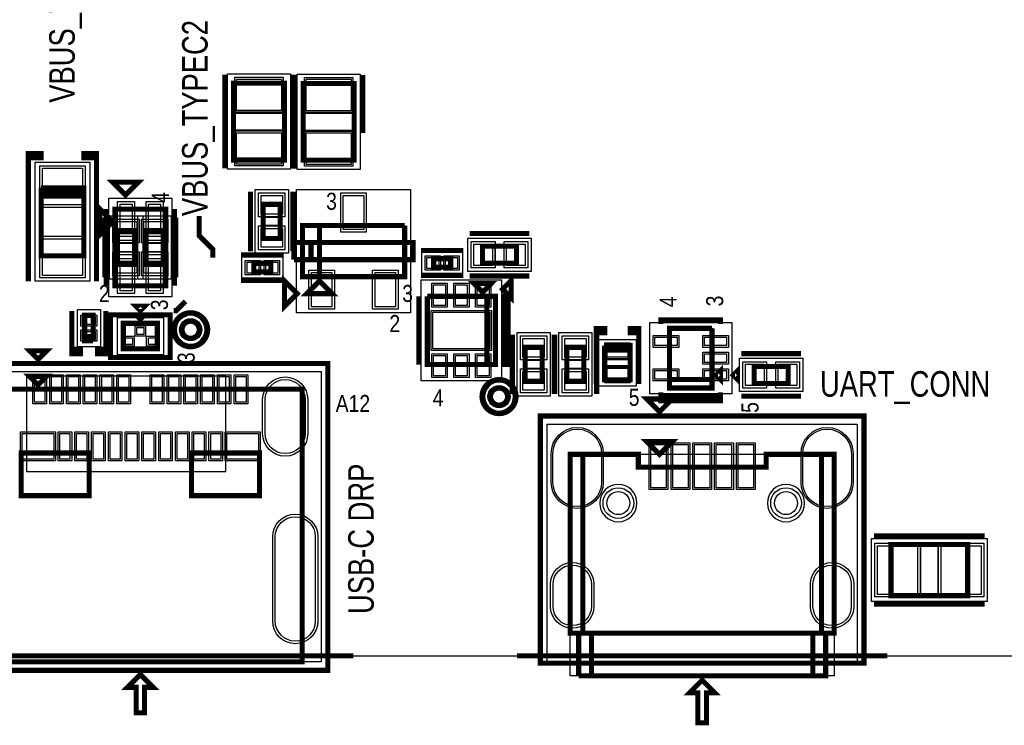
# Model space of a CAD drawing. Extents: x -10 to 137, y -26 to 192.
# Tile 20 of 78: x 36 to 65, y -2 to 19. Entities that reach past the tile are written whole.
import ezdxf

# ---------------------------------------------------------------- set-up
doc = ezdxf.new("R2010")
doc.units = 0
for name, color, linetype in [('BG_OUTLINE', 95, 'CONTINUOUS'), ('BG_SILKSCREEN_TOP', 7, 'CONTINUOUS'), ('CR_TOP', 40, 'CONTINUOUS'), ('PG_ASSEMBLY_TOP', 120, 'CONTINUOUS'), ('PG_DFA_BOUND_TOP', 95, 'CONTINUOUS'), ('PG_PLACE_BOUND_TOP', 23, 'CONTINUOUS'), ('PG_SILKSCREEN_TOP', 7, 'CONTINUOUS'), ('PIN_PASTEMASK_TOP', 212, 'CONTINUOUS'), ('PIN_SOLDERMASK_TOP', 110, 'CONTINUOUS'), ('PIN_TOP', 140, 'CONTINUOUS'), ('RKO_ALL', 40, 'CONTINUOUS'), ('VKO_TOP', 243, 'CONTINUOUS')]:
    doc.layers.add(name, color=color, linetype=linetype)

msp = doc.modelspace()

# ---------------------------------------------------------------- linework, layer by layer
at = {"layer": 'BG_OUTLINE'}
msp.add_lwpolyline([(127, 0), (127, 176.999514), (0, 176.999514), (0, 0)], close=True, dxfattribs=at)
at = {"layer": 'BG_OUTLINE', "const_width": 0.1524}
for points in [[(33.044638, 0), (45.744638, 0)], [(50.624283, 0), (61.673283, 0)]]:
    msp.add_lwpolyline(points, dxfattribs=at)
at = {"layer": 'CR_TOP'}
msp.add_lwpolyline([(36.00069, 5.49021), (41.94429, 5.49021), (41.94429, 8.33501), (36.00069, 8.33501)], close=True, dxfattribs=at)
at = {"layer": 'PG_ASSEMBLY_TOP', "const_width": 0.1524}
for points in [[(42.17035, 17.06499), (42.17035, 14.77899), (43.69435, 14.77899), (43.69435, 17.06499), (42.17035, 17.06499)], [(44.249848, 17.057878), (44.249848, 14.771878), (45.773848, 14.771878), (45.773848, 17.057878), (44.249848, 17.057878)], [(37.706554, 13.824204), (37.706554, 13.697204), (36.436554, 13.697204), (36.436554, 13.824204), (37.706554, 13.824204), (37.706554, 13.951204), (36.436554, 13.951204)], [(36.436554, 13.951204), (36.436554, 11.919204), (37.706554, 11.919204), (37.706554, 13.824204)], [(43.05935, 13.45692), (43.05935, 12.44092), (43.56735, 12.44092), (43.56735, 13.45692), (43.05935, 13.45692)], [(38.18763, 13.313664), (38.18763, 12.551664), (38.56863, 12.932664), (38.18763, 13.313664)], [(38.63213, 13.313664), (38.63213, 11.027664), (40.15613, 11.027664), (40.15613, 13.313664), (38.63213, 13.313664)], [(38.715188, 12.678664), (38.715188, 11.662664), (39.223188, 11.662664), (39.223188, 12.678664), (38.715188, 12.678664)], [(39.565072, 12.678664), (39.565072, 11.662664), (40.073072, 11.662664), (40.073072, 12.678664), (39.565072, 12.678664)], [(44.736258, 11.300206), (44.736258, 12.824206), (44.228258, 12.824206), (44.228258, 11.300206), (47.276258, 11.300206), (47.276258, 12.824206)], [(47.276258, 12.824206), (44.736258, 12.824206), (44.736258, 11.300206)], [(49.597361, 11.69924), (50.613361, 11.69924), (50.613361, 12.20724), (49.597361, 12.20724), (49.597361, 11.69924)], [(43.287442, 11.696954), (42.779442, 11.696954), (42.779442, 11.442954), (43.287442, 11.442954), (43.287442, 11.696954)], [(48.141941, 11.5824), (48.649941, 11.5824), (48.649941, 11.8364), (48.141941, 11.8364), (48.141941, 11.5824)], [(44.736258, 11.173206), (44.355258, 10.792206), (45.117258, 10.792206), (44.736258, 11.173206)], [(49.602441, 10.84072), (49.856441, 11.09472), (49.348441, 11.09472), (49.602441, 10.84072)], [(47.951441, 10.71372), (47.951441, 8.68172), (49.983441, 8.68172), (49.983441, 10.71372), (49.729441, 10.71372), (49.729441, 8.68172)], [(49.729441, 8.68172), (49.729441, 10.71372), (47.951441, 10.71372)], [(37.987224, 9.386316), (37.987224, 10.148316), (37.733224, 10.148316), (37.733224, 9.513316), (37.987224, 9.513316)], [(38.886638, 9.909048), (38.886638, 9.147048), (39.902638, 9.147048), (39.902638, 9.909048), (38.886638, 9.909048)], [(39.394638, 10.036048), (39.521638, 10.163048), (39.267638, 10.163048), (39.394638, 10.036048)], [(56.442915, 9.75995), (55.172915, 9.75995), (55.172915, 7.98195), (56.442915, 7.98195), (56.442915, 8.23595), (55.172915, 8.23595)], [(55.172915, 8.23595), (56.442915, 8.23595), (56.442915, 9.75995)], [(37.987224, 9.513316), (37.733224, 9.513316), (37.733224, 9.386316), (37.987224, 9.386316)], [(50.869139, 9.194546), (50.869139, 8.178546), (51.377139, 8.178546), (51.377139, 9.194546), (50.869139, 9.194546)], [(52.113739, 9.194546), (52.113739, 8.178546), (52.621739, 8.178546), (52.621739, 9.194546), (52.113739, 9.194546)], [(53.242007, 9.114536), (54.004007, 9.114536), (54.004007, 9.241536), (53.242007, 9.241536)], [(53.242007, 9.241536), (53.242007, 8.225536), (54.004007, 8.225536), (54.004007, 9.114536), (53.242007, 9.114536)], [(56.569915, 8.36295), (56.696915, 8.23595), (56.696915, 8.48995), (56.569915, 8.36295)], [(57.698183, 8.117078), (58.714183, 8.117078), (58.714183, 8.625078), (57.698183, 8.625078), (57.698183, 8.117078)], [(36.346638, 8.074914), (36.092638, 8.328914), (36.600638, 8.328914), (36.346638, 8.074914)], [(34.568638, -0.180086), (44.220638, -0.180086), (44.220638, 7.947914), (34.568638, 7.947914), (34.568638, -0.180086)], [(54.878783, 6.004052), (54.497783, 6.385052), (55.259783, 6.385052), (54.878783, 6.004052)], [(35.838638, 4.772914), (37.870638, 4.772914), (37.870638, 6.042914), (35.838638, 6.042914), (35.838638, 4.772914)], [(40.918638, 4.772914), (42.950638, 4.772914), (42.950638, 6.042914), (40.918638, 6.042914), (40.918638, 4.772914)], [(52.592783, 0.670052), (52.592783, 6.004052), (52.211783, 6.004052), (52.211783, 0.670052), (59.831783, 0.670052)], [(52.465783, -0.599948), (59.831783, -0.599948), (59.831783, 0.670052), (60.085783, 0.670052), (60.085783, 6.004052), (59.704783, 6.004052), (59.704783, 0.670052)], [(59.704783, 0.670052), (59.704783, 6.004052), (58.053783, 6.004052), (58.053783, 5.623052), (54.243783, 5.623052), (54.243783, 6.004052), (52.592783, 6.004052), (52.592783, 0.670052)], [(64.064947, 3.314954), (61.778947, 3.314954), (61.778947, 1.790954), (64.064947, 1.790954), (64.064947, 3.314954)], [(52.846783, -0.599948), (52.846783, 0.670052), (52.465783, 0.670052), (52.465783, -0.599948)], [(59.450783, -0.599948), (59.450783, 0.670052), (52.846783, 0.670052), (52.846783, -0.599948)], [(59.831783, 0.670052), (59.450783, 0.670052), (59.450783, -0.599948)], [(39.267638, -0.942086), (39.267638, -1.704086), (39.521638, -1.704086), (39.521638, -0.942086), (39.775638, -0.942086), (39.394638, -0.561086), (39.013638, -0.942086), (39.267638, -0.942086)], [(56.148783, -0.726948), (55.767783, -1.107948), (56.021783, -1.107948), (56.021783, -1.996948), (56.275783, -1.996948), (56.275783, -1.107948), (56.529783, -1.107948), (56.148783, -0.726948)]]:
    msp.add_lwpolyline(points, dxfattribs=at)
for points in [[(41.148762, 9.717786, 1), (40.640762, 9.717786, 1), (41.148762, 9.717786)], [(50.345391, 7.725156, 1), (49.837391, 7.725156, 1), (50.345391, 7.725156)]]:
    msp.add_lwpolyline(points, format="xyb", dxfattribs=at)
at = {"layer": 'PG_DFA_BOUND_TOP'}
for points in [[(41.99255, 14.49959), (41.99255, 17.34439), (43.87215, 17.34439), (43.87215, 14.49959)], [(44.072048, 14.492478), (44.072048, 17.337278), (45.951648, 17.337278), (45.951648, 14.492478)], [(36.258754, 11.161268), (36.258754, 14.70914), (37.884354, 14.70914), (37.884354, 11.161268)], [(42.81805, 12.001754), (42.81805, 13.896086), (43.80865, 13.896086), (43.80865, 12.001754)], [(44.050458, 10.226294), (44.050458, 13.898118), (47.454058, 13.898118), (47.454058, 10.226294)], [(38.45433, 10.69848), (38.45433, 13.642848), (40.33393, 13.642848), (40.33393, 10.69848)], [(38.473888, 11.223498), (38.473888, 13.11783), (39.464488, 13.11783), (39.464488, 11.223498)], [(39.323772, 11.223498), (39.323772, 13.11783), (40.314372, 13.11783), (40.314372, 11.223498)], [(51.052527, 11.45794), (49.158195, 11.45794), (49.158195, 12.44854), (51.052527, 12.44854)], [(42.423334, 11.252454), (42.423334, 11.887454), (43.64355, 11.887454), (43.64355, 11.252454)], [(47.785741, 11.3919), (47.785741, 12.0269), (49.00614, 12.0269), (49.00614, 11.3919)], [(50.161241, 8.190484), (47.773641, 8.190484), (47.773641, 11.204956), (50.161241, 11.204956)], [(37.517324, 9.208516), (37.517324, 10.326116), (38.203124, 10.326116), (38.203124, 9.208516)], [(38.708838, 8.969248), (38.708838, 10.086848), (40.080438, 10.086848), (40.080438, 8.969248)], [(57.030417, 7.80415), (54.585413, 7.80415), (54.585413, 9.93775), (57.030417, 9.93775)], [(51.618439, 7.73938), (50.627839, 7.73938), (50.627839, 9.633712), (51.618439, 9.633712)], [(52.863039, 7.73938), (51.872439, 7.73938), (51.872439, 9.633712), (52.863039, 9.633712)], [(54.181807, 8.03783), (53.064207, 8.03783), (53.064207, 9.429242), (54.181807, 9.429242)], [(59.153349, 7.875778), (57.259017, 7.875778), (57.259017, 8.866378), (59.153349, 8.866378)], [(33.999932, -0.1778), (33.999932, 8.473186), (44.789344, 8.473186), (44.789344, -0.1778)], [(60.773107, -0.1778), (51.524459, -0.1778), (51.524459, 6.908038), (60.773107, 6.908038)], [(64.646607, 1.613154), (61.197287, 1.613154), (61.197287, 3.492754), (64.646607, 3.492754)]]:
    msp.add_lwpolyline(points, close=True, dxfattribs=at)
for points in [[(41.326562, 9.717786, 1), (40.462962, 9.717786, 1)], [(50.523191, 7.725156, 1), (49.659591, 7.725156, 1)]]:
    msp.add_lwpolyline(points, format="xyb", close=True, dxfattribs=at)
at = {"layer": 'PG_PLACE_BOUND_TOP'}
for points in [[(42.17035, 14.77899), (42.17035, 17.06499), (43.69435, 17.06499), (43.69435, 14.77899)], [(44.249848, 14.771878), (44.249848, 17.057878), (45.773848, 17.057878), (45.773848, 14.771878)], [(36.436554, 11.919204), (36.436554, 13.951204), (37.706554, 13.951204), (37.706554, 11.919204)], [(38.63213, 11.027664), (38.63213, 13.313664), (40.15613, 13.313664), (40.15613, 11.027664)], [(43.05935, 12.44092), (43.05935, 13.45692), (43.56735, 13.45692), (43.56735, 12.44092)], [(38.715188, 11.662664), (38.715188, 12.678664), (39.223188, 12.678664), (39.223188, 11.662664)], [(39.565072, 11.662664), (39.565072, 12.678664), (40.073072, 12.678664), (40.073072, 11.662664)], [(44.228258, 11.300206), (44.228258, 12.824206), (47.276258, 12.824206), (47.276258, 11.300206)], [(50.613361, 11.69924), (49.597361, 11.69924), (49.597361, 12.20724), (50.613361, 12.20724)], [(48.141941, 11.5824), (48.649941, 11.5824), (48.649941, 11.8364), (48.141941, 11.8364)], [(42.779442, 11.442954), (42.779442, 11.696954), (43.287442, 11.696954), (43.287442, 11.442954)], [(49.983441, 8.68172), (47.951441, 8.68172), (47.951441, 10.71372), (49.983441, 10.71372)], [(37.733224, 9.386316), (37.733224, 10.148316), (37.987224, 10.148316), (37.987224, 9.386316)], [(38.886638, 9.147048), (38.886638, 9.909048), (39.902638, 9.909048), (39.902638, 9.147048)], [(56.442915, 7.98195), (55.172915, 7.98195), (55.172915, 9.75995), (56.442915, 9.75995)], [(51.377139, 8.178546), (50.869139, 8.178546), (50.869139, 9.194546), (51.377139, 9.194546)], [(52.621739, 8.178546), (52.113739, 8.178546), (52.113739, 9.194546), (52.621739, 9.194546)], [(54.004007, 8.225536), (53.242007, 8.225536), (53.242007, 9.241536), (54.004007, 9.241536)], [(58.714183, 8.117078), (57.698183, 8.117078), (57.698183, 8.625078), (58.714183, 8.625078)], [(34.568638, -0.180086), (34.568638, 7.947914), (44.220638, 7.947914), (44.220638, -0.180086)], [(60.085783, -0.599948), (52.211783, -0.599948), (52.211783, 6.004052), (60.085783, 6.004052)], [(64.064947, 1.790954), (61.778947, 1.790954), (61.778947, 3.314954), (64.064947, 3.314954)]]:
    msp.add_lwpolyline(points, close=True, dxfattribs=at)
for points in [[(41.148762, 9.717786, 1), (40.640762, 9.717786, 1)], [(50.345391, 7.725156, 1), (49.837391, 7.725156, 1)]]:
    msp.add_lwpolyline(points, format="xyb", close=True, dxfattribs=at)
at = {"layer": 'PG_SILKSCREEN_TOP'}
for points, const_width in [([(41.91635, 17.31899), (41.91635, 14.52499)], 0.1524), ([(43.94835, 17.31899), (43.94835, 14.52499)], 0.1524), ([(43.995848, 17.311878), (43.995848, 14.517878)], 0.1524), ([(46.027848, 17.311878), (46.027848, 15.585186)], 0.1524), ([(36.436554, 14.967204), (36.055554, 14.967204), (36.055554, 14.840204), (36.436554, 14.840204), (36.436554, 14.967204), (36.055554, 14.967204), (36.055554, 11.157204)], 0.1524), ([(37.706554, 14.967204), (38.087554, 14.967204), (38.087554, 14.840204), (37.706554, 14.840204), (37.706554, 14.967204), (38.087554, 14.967204), (38.087554, 11.157204)], 0.1524), ([(39.332154, 14.11605), (38.570154, 14.11605), (38.951154, 13.73505), (39.332154, 14.11605)], 0.1524), ([(42.67835, 13.83792), (42.67835, 12.05992)], 0.1524), ([(43.94835, 13.83792), (43.94835, 12.05992)], 0.1524), ([(38.37813, 13.313664), (38.37813, 11.027664)], 0.1524), ([(40.41013, 13.313664), (40.41013, 11.027664)], 0.1524), ([(38.334188, 13.059664), (38.334188, 11.281664)], 0.1524), ([(40.454072, 13.059664), (40.454072, 11.281664)], 0.1524), ([(41.5544, 11.8618), (41.5544, 12.1158), (41.148, 12.5222), (41.148, 13.1064)], 0.1524), ([(49.216361, 12.58824), (50.994361, 12.58824)], 0.1524), ([(44.482258, 12.316206), (44.482258, 11.808206), (47.530258, 11.808206), (47.530258, 12.316206), (43.974258, 12.316206), (43.974258, 11.808206)], 0.1524), ([(43.974258, 11.808206), (44.482258, 11.808206), (44.482258, 12.316206)], 0.1524), ([(47.760941, 12.0904), (49.030941, 12.0904)], 0.127), ([(43.668442, 11.950954), (42.398442, 11.950954)], 0.1524), ([(43.668442, 11.188954), (42.398442, 11.188954)], 0.1524), ([(44.071794, 10.795762), (43.690794, 11.176762), (43.690794, 10.414762), (44.071794, 10.795762)], 0.1524), ([(47.760941, 11.3284), (49.030941, 11.3284)], 0.127), ([(49.216361, 11.31824), (50.994361, 11.31824)], 0.1524), ([(50.198325, 10.931144), (50.452325, 10.677144), (50.452325, 11.185144), (50.198325, 10.931144)], 0.1524), ([(40.386, 10.287), (40.4622, 10.287), (40.7416, 10.5664)], 0.1524), ([(47.697441, 10.71372), (47.697441, 8.68172)], 0.1524), ([(50.237441, 10.71372), (50.237441, 8.68172), (50.364441, 8.68172), (50.364441, 10.71372), (50.237441, 10.71372)], 0.1524), ([(37.352224, 9.132316), (37.606224, 9.132316), (37.606224, 9.005316), (37.352224, 9.005316), (37.352224, 10.275316)], 0.1524), ([(38.368224, 9.132316), (38.114224, 9.132316), (38.114224, 9.005316), (38.368224, 9.005316), (38.368224, 10.275316)], 0.1524), ([(39.394638, 10.290048), (39.521638, 10.417048), (39.267638, 10.417048), (39.394638, 10.290048)], 0.1524), ([(40.283638, 10.163048), (40.283638, 8.893048), (38.505638, 8.893048), (38.505638, 10.163048), (40.283638, 10.163048)], 0.1524), ([(56.696915, 9.88695), (56.696915, 10.01395), (54.918915, 10.01395), (54.918915, 9.88695)], 0.1524), ([(52.988007, 8.098536), (52.988007, 9.749536), (53.242007, 9.749536), (53.242007, 9.622536), (52.988007, 9.622536), (52.988007, 9.495536)], 0.1524), ([(54.258007, 8.098536), (54.258007, 9.749536), (54.004007, 9.749536), (54.004007, 9.622536), (54.258007, 9.622536), (54.258007, 9.495536)], 0.1524), ([(50.488139, 9.575546), (50.488139, 7.797546)], 0.1524), ([(51.732739, 9.575546), (51.732739, 7.797546)], 0.1524), ([(51.758139, 9.575546), (51.758139, 7.797546)], 0.1524), ([(53.002739, 9.575546), (53.002739, 7.797546)], 0.1524), ([(36.346638, 8.836914), (36.092638, 9.090914), (36.600638, 9.090914), (36.346638, 8.836914)], 0.1524), ([(57.317183, 9.006078), (59.095183, 9.006078)], 0.1524), ([(33.806638, 8.709914), (44.982638, 8.709914), (44.982638, -0.434086), (33.806638, -0.434086), (33.806638, 8.709914)], 0.1524), ([(57.077915, 8.36295), (57.204915, 8.23595), (57.204915, 8.48995), (57.077915, 8.36295)], 0.1524), ([(54.918915, 7.72795), (56.696915, 7.72795), (56.696915, 7.85495), (56.696915, 7.60095), (54.918915, 7.60095), (54.918915, 7.85495)], 0.1524), ([(54.878783, 7.274052), (54.497783, 7.655052), (55.259783, 7.655052), (54.878783, 7.274052)], 0.1524), ([(57.317183, 7.736078), (59.095183, 7.736078)], 0.1524), ([(51.322783, 7.147052), (60.974783, 7.147052), (60.974783, -0.218948), (51.322783, -0.218948), (51.322783, 7.147052)], 0.1524), ([(64.572947, 3.568954), (61.270947, 3.568954)], 0.1524), ([(64.572947, 1.536954), (61.270947, 1.536954)], 0.1524), ([(39.267638, -1.704086), (39.521638, -1.704086), (39.521638, -0.942086), (39.775638, -0.942086), (39.394638, -0.561086), (39.013638, -0.942086), (39.267638, -0.942086), (39.267638, -1.704086)], 0.1524), ([(56.148783, -0.726948), (55.767783, -1.107948), (56.021783, -1.107948), (56.021783, -1.996948), (56.275783, -1.996948), (56.275783, -1.107948), (56.529783, -1.107948), (56.148783, -0.726948)], 0.1524)]:
    msp.add_lwpolyline(points, dxfattribs=dict(at, const_width=const_width))
at = {"layer": 'PG_SILKSCREEN_TOP', "const_width": 0.1524}
for points in [[(41.402762, 9.717786, 1), (40.386762, 9.717786, 1), (41.402762, 9.717786)], [(50.599391, 7.725156, 1), (49.583391, 7.725156, 1), (50.599391, 7.725156)]]:
    msp.add_lwpolyline(points, format="xyb", dxfattribs=at)
at = {"layer": 'PIN_PASTEMASK_TOP'}
for points in [[(42.25925, 17.19199), (43.60545, 17.19199), (43.60545, 16.25219), (42.25925, 16.25219)], [(44.338748, 17.184878), (45.684948, 17.184878), (45.684948, 16.245078), (44.338748, 16.245078)], [(42.25925, 15.59179), (43.60545, 15.59179), (43.60545, 14.65199), (42.25925, 14.65199)], [(44.338748, 15.584678), (45.684948, 15.584678), (45.684948, 14.644878), (44.338748, 14.644878)], [(36.474654, 13.43914), (36.474654, 14.53134), (37.668454, 14.53134), (37.668454, 13.43914)], [(42.99585, 13.718286), (43.63085, 13.718286), (43.63085, 13.159486), (42.99585, 13.159486)], [(46.057058, 12.704318), (45.447458, 12.704318), (45.447458, 13.720318), (46.057058, 13.720318)], [(38.791388, 13.465048), (39.146988, 13.465048), (39.146988, 12.576048), (38.791388, 12.576048)], [(39.641272, 13.465048), (39.996872, 13.465048), (39.996872, 12.576048), (39.641272, 12.576048)], [(38.651688, 12.94003), (39.286688, 12.94003), (39.286688, 12.38123), (38.651688, 12.38123)], [(39.501572, 12.94003), (40.136572, 12.94003), (40.136572, 12.38123), (39.501572, 12.38123)], [(42.99585, 12.738354), (43.63085, 12.738354), (43.63085, 12.179554), (42.99585, 12.179554)], [(36.474654, 11.339068), (36.474654, 12.431268), (37.668454, 12.431268), (37.668454, 11.339068)], [(49.335995, 11.63574), (49.335995, 12.27074), (49.894795, 12.27074), (49.894795, 11.63574)], [(50.315927, 11.63574), (50.315927, 12.27074), (50.874727, 12.27074), (50.874727, 11.63574)], [(38.651688, 11.960098), (39.286688, 11.960098), (39.286688, 11.401298), (38.651688, 11.401298)], [(38.791388, 11.76528), (39.146988, 11.76528), (39.146988, 10.87628), (38.791388, 10.87628)], [(39.501572, 11.960098), (40.136572, 11.960098), (40.136572, 11.401298), (39.501572, 11.401298)], [(39.641272, 11.76528), (39.996872, 11.76528), (39.996872, 10.87628), (39.641272, 10.87628)], [(47.938141, 11.5443), (47.938141, 11.8745), (48.293741, 11.8745), (48.293741, 11.5443)], [(48.49814, 11.5443), (48.49814, 11.8745), (48.85374, 11.8745), (48.85374, 11.5443)], [(42.931334, 11.735054), (42.931334, 11.404854), (42.575734, 11.404854), (42.575734, 11.735054)], [(43.49115, 11.735054), (43.49115, 11.404854), (43.13555, 11.404854), (43.13555, 11.735054)], [(45.107098, 10.404094), (44.497498, 10.404094), (44.497498, 11.420094), (45.107098, 11.420094)], [(47.007018, 10.404094), (46.397418, 10.404094), (46.397418, 11.420094), (47.007018, 11.420094)], [(48.139655, 11.052556), (48.495255, 11.052556), (48.495255, 10.442956), (48.139655, 10.442956)], [(48.789641, 11.052556), (49.145241, 11.052556), (49.145241, 10.442956), (48.789641, 10.442956)], [(49.439627, 11.052556), (49.795227, 11.052556), (49.795227, 10.442956), (49.439627, 10.442956)], [(38.050724, 9.87298), (37.669724, 9.87298), (37.669724, 10.10158), (38.050724, 10.10158)], [(48.116541, 10.24382), (49.818341, 10.24382), (49.818341, 9.15162), (48.116541, 9.15162)], [(39.293038, 9.779762), (39.496238, 9.779762), (39.496238, 9.576562), (39.293038, 9.576562)], [(38.050724, 9.433052), (37.669724, 9.433052), (37.669724, 9.661652), (38.050724, 9.661652)], [(38.952932, 9.479534), (39.156132, 9.479534), (39.156132, 9.276334), (38.952932, 9.276334)], [(39.633144, 9.479534), (39.836344, 9.479534), (39.836344, 9.276334), (39.633144, 9.276334)], [(50.805639, 9.455912), (51.440639, 9.455912), (51.440639, 8.897112), (50.805639, 8.897112)], [(52.050239, 9.455912), (52.685239, 9.455912), (52.685239, 8.897112), (52.050239, 8.897112)], [(55.398213, 9.497822), (55.398213, 9.243822), (54.737813, 9.243822), (54.737813, 9.497822)], [(56.878017, 9.497822), (56.878017, 9.243822), (56.217617, 9.243822), (56.217617, 9.497822)], [(53.318207, 9.251442), (53.927807, 9.251442), (53.927807, 8.895842), (53.318207, 8.895842)], [(48.139655, 8.952484), (48.495255, 8.952484), (48.495255, 8.342884), (48.139655, 8.342884)], [(48.789641, 8.952484), (49.145241, 8.952484), (49.145241, 8.342884), (48.789641, 8.342884)], [(49.439627, 8.952484), (49.795227, 8.952484), (49.795227, 8.342884), (49.439627, 8.342884)], [(56.878017, 8.99795), (56.878017, 8.74395), (56.217617, 8.74395), (56.217617, 8.99795)], [(53.318207, 8.57123), (53.927807, 8.57123), (53.927807, 8.21563), (53.318207, 8.21563)], [(57.436817, 8.053578), (57.436817, 8.688578), (57.995617, 8.688578), (57.995617, 8.053578)], [(58.416749, 8.053578), (58.416749, 8.688578), (58.975549, 8.688578), (58.975549, 8.053578)], [(36.242244, 7.558786), (36.242244, 8.320786), (36.547044, 8.320786), (36.547044, 7.558786)], [(36.74237, 7.558786), (36.74237, 8.320786), (37.04717, 8.320786), (37.04717, 7.558786)], [(37.242242, 7.558786), (37.242242, 8.320786), (37.547042, 8.320786), (37.547042, 7.558786)], [(37.742114, 7.558786), (37.742114, 8.320786), (38.046914, 8.320786), (38.046914, 7.558786)], [(38.24224, 7.558786), (38.24224, 8.320786), (38.54704, 8.320786), (38.54704, 7.558786)], [(38.742366, 7.558786), (38.742366, 8.320786), (39.047166, 8.320786), (39.047166, 7.558786)], [(39.74211, 7.558786), (39.74211, 8.320786), (40.04691, 8.320786), (40.04691, 7.558786)], [(40.242236, 7.558786), (40.242236, 8.320786), (40.547036, 8.320786), (40.547036, 7.558786)], [(40.742362, 7.558786), (40.742362, 8.320786), (41.047162, 8.320786), (41.047162, 7.558786)], [(41.242234, 7.558786), (41.242234, 8.320786), (41.547034, 8.320786), (41.547034, 7.558786)], [(41.742106, 7.558786), (41.742106, 8.320786), (42.046906, 8.320786), (42.046906, 7.558786)], [(42.242232, 7.558786), (42.242232, 8.320786), (42.547032, 8.320786), (42.547032, 7.558786)], [(50.805639, 8.47598), (51.440639, 8.47598), (51.440639, 7.91718), (50.805639, 7.91718)], [(52.050239, 8.47598), (52.685239, 8.47598), (52.685239, 7.91718), (52.050239, 7.91718)], [(55.398213, 8.498078), (55.398213, 8.244078), (54.737813, 8.244078), (54.737813, 8.498078)], [(56.878017, 8.498078), (56.878017, 8.244078), (56.217617, 8.244078), (56.217617, 8.498078)], [(36.814506, 5.859018), (35.874706, 5.859018), (35.874706, 6.621018), (36.814506, 6.621018)], [(36.992306, 5.859018), (36.992306, 6.621018), (37.297106, 6.621018), (37.297106, 5.859018)], [(37.492178, 5.859018), (37.492178, 6.621018), (37.796978, 6.621018), (37.796978, 5.859018)], [(37.992304, 5.859018), (37.992304, 6.621018), (38.297104, 6.621018), (38.297104, 5.859018)], [(38.492176, 5.859018), (38.492176, 6.621018), (38.796976, 6.621018), (38.796976, 5.859018)], [(38.992302, 5.859018), (38.992302, 6.621018), (39.297102, 6.621018), (39.297102, 5.859018)], [(39.492174, 5.859018), (39.492174, 6.621018), (39.796974, 6.621018), (39.796974, 5.859018)], [(39.9923, 5.859018), (39.9923, 6.621018), (40.2971, 6.621018), (40.2971, 5.859018)], [(40.492172, 5.859018), (40.492172, 6.621018), (40.796972, 6.621018), (40.796972, 5.859018)], [(40.992298, 5.859018), (40.992298, 6.621018), (41.297098, 6.621018), (41.297098, 5.859018)], [(41.49217, 5.859018), (41.49217, 6.621018), (41.79697, 6.621018), (41.79697, 5.859018)], [(42.91457, 5.859018), (41.97477, 5.859018), (41.97477, 6.621018), (42.91457, 6.621018)], [(54.620211, 5.002276), (54.620211, 6.297676), (55.077411, 6.297676), (55.077411, 5.002276)], [(55.270197, 5.002276), (55.270197, 6.297676), (55.727397, 6.297676), (55.727397, 5.002276)], [(55.920183, 5.002276), (55.920183, 6.297676), (56.377383, 6.297676), (56.377383, 5.002276)], [(56.570169, 5.002276), (56.570169, 6.297676), (57.027369, 6.297676), (57.027369, 5.002276)], [(57.220155, 5.002276), (57.220155, 6.297676), (57.677355, 6.297676), (57.677355, 5.002276)], [(62.568887, 3.276854), (62.568887, 1.829054), (61.375087, 1.829054), (61.375087, 3.276854)], [(64.468807, 3.276854), (64.468807, 1.829054), (63.275007, 1.829054), (63.275007, 3.276854)]]:
    msp.add_lwpolyline(points, close=True, dxfattribs=at)
at = {"layer": 'PIN_SOLDERMASK_TOP'}
for points in [[(42.20845, 17.24279), (43.65625, 17.24279), (43.65625, 16.20139), (42.20845, 16.20139)], [(44.287948, 17.235678), (45.735748, 17.235678), (45.735748, 16.194278), (44.287948, 16.194278)], [(42.20845, 15.64259), (43.65625, 15.64259), (43.65625, 14.60119), (42.20845, 14.60119)], [(44.287948, 15.635478), (45.735748, 15.635478), (45.735748, 14.594078), (44.287948, 14.594078)], [(36.398454, 13.36294), (36.398454, 14.60754), (37.744654, 14.60754), (37.744654, 13.36294)], [(38.715188, 13.541248), (39.223188, 13.541248), (39.223188, 12.499848), (38.715188, 12.499848)], [(39.565072, 13.541248), (40.073072, 13.541248), (40.073072, 12.499848), (39.565072, 12.499848)], [(42.91965, 13.794486), (43.70705, 13.794486), (43.70705, 13.083286), (42.91965, 13.083286)], [(46.133258, 12.628118), (45.371258, 12.628118), (45.371258, 13.796518), (46.133258, 13.796518)], [(38.575488, 13.01623), (39.362888, 13.01623), (39.362888, 12.30503), (38.575488, 12.30503)], [(39.425372, 13.01623), (40.212772, 13.01623), (40.212772, 12.30503), (39.425372, 12.30503)], [(42.91965, 12.814554), (43.70705, 12.814554), (43.70705, 12.103354), (42.91965, 12.103354)], [(36.398454, 11.262868), (36.398454, 12.507468), (37.744654, 12.507468), (37.744654, 11.262868)], [(49.259795, 11.55954), (49.259795, 12.34694), (49.970995, 12.34694), (49.970995, 11.55954)], [(50.239727, 11.55954), (50.239727, 12.34694), (50.950927, 12.34694), (50.950927, 11.55954)], [(38.575488, 12.036298), (39.362888, 12.036298), (39.362888, 11.325098), (38.575488, 11.325098)], [(38.715188, 11.84148), (39.223188, 11.84148), (39.223188, 10.80008), (38.715188, 10.80008)], [(39.425372, 12.036298), (40.212772, 12.036298), (40.212772, 11.325098), (39.425372, 11.325098)], [(39.565072, 11.84148), (40.073072, 11.84148), (40.073072, 10.80008), (39.565072, 10.80008)], [(42.982134, 11.785854), (42.982134, 11.354054), (42.524934, 11.354054), (42.524934, 11.785854)], [(43.54195, 11.785854), (43.54195, 11.354054), (43.08475, 11.354054), (43.08475, 11.785854)], [(47.887341, 11.4935), (47.887341, 11.9253), (48.344541, 11.9253), (48.344541, 11.4935)], [(48.44734, 11.4935), (48.44734, 11.9253), (48.90454, 11.9253), (48.90454, 11.4935)], [(45.183298, 10.327894), (44.421298, 10.327894), (44.421298, 11.496294), (45.183298, 11.496294)], [(47.083218, 10.327894), (46.321218, 10.327894), (46.321218, 11.496294), (47.083218, 11.496294)], [(48.088855, 11.103356), (48.546055, 11.103356), (48.546055, 10.392156), (48.088855, 10.392156)], [(48.738841, 11.103356), (49.196041, 11.103356), (49.196041, 10.392156), (48.738841, 10.392156)], [(49.388827, 11.103356), (49.846027, 11.103356), (49.846027, 10.392156), (49.388827, 10.392156)], [(48.065741, 10.29462), (49.869141, 10.29462), (49.869141, 9.10082), (48.065741, 9.10082)], [(38.101524, 9.82218), (37.618924, 9.82218), (37.618924, 10.15238), (38.101524, 10.15238)], [(38.101524, 9.382252), (37.618924, 9.382252), (37.618924, 9.712452), (38.101524, 9.712452)], [(39.242238, 9.830562), (39.547038, 9.830562), (39.547038, 9.525762), (39.242238, 9.525762)], [(38.902132, 9.530334), (39.206932, 9.530334), (39.206932, 9.225534), (38.902132, 9.225534)], [(39.582344, 9.530334), (39.887144, 9.530334), (39.887144, 9.225534), (39.582344, 9.225534)], [(50.729439, 9.532112), (51.516839, 9.532112), (51.516839, 8.820912), (50.729439, 8.820912)], [(51.974039, 9.532112), (52.761439, 9.532112), (52.761439, 8.820912), (51.974039, 8.820912)], [(55.449013, 9.548622), (55.449013, 9.193022), (54.687013, 9.193022), (54.687013, 9.548622)], [(56.928817, 9.548622), (56.928817, 9.193022), (56.166817, 9.193022), (56.166817, 9.548622)], [(53.242007, 9.327642), (54.004007, 9.327642), (54.004007, 8.819642), (53.242007, 8.819642)], [(48.088855, 9.003284), (48.546055, 9.003284), (48.546055, 8.292084), (48.088855, 8.292084)], [(48.738841, 9.003284), (49.196041, 9.003284), (49.196041, 8.292084), (48.738841, 8.292084)], [(49.388827, 9.003284), (49.846027, 9.003284), (49.846027, 8.292084), (49.388827, 8.292084)], [(56.928817, 9.04875), (56.928817, 8.69315), (56.166817, 8.69315), (56.166817, 9.04875)], [(50.729439, 8.55218), (51.516839, 8.55218), (51.516839, 7.84098), (50.729439, 7.84098)], [(51.974039, 8.55218), (52.761439, 8.55218), (52.761439, 7.84098), (51.974039, 7.84098)], [(53.242007, 8.64743), (54.004007, 8.64743), (54.004007, 8.13943), (53.242007, 8.13943)], [(55.449013, 8.548878), (55.449013, 8.193278), (54.687013, 8.193278), (54.687013, 8.548878)], [(56.928817, 8.548878), (56.928817, 8.193278), (56.166817, 8.193278), (56.166817, 8.548878)], [(57.360617, 7.977378), (57.360617, 8.764778), (58.071817, 8.764778), (58.071817, 7.977378)], [(58.340549, 7.977378), (58.340549, 8.764778), (59.051749, 8.764778), (59.051749, 7.977378)], [(36.191444, 7.507986), (36.191444, 8.371586), (36.597844, 8.371586), (36.597844, 7.507986)], [(36.69157, 7.507986), (36.69157, 8.371586), (37.09797, 8.371586), (37.09797, 7.507986)], [(37.191442, 7.507986), (37.191442, 8.371586), (37.597842, 8.371586), (37.597842, 7.507986)], [(37.691314, 7.507986), (37.691314, 8.371586), (38.097714, 8.371586), (38.097714, 7.507986)], [(38.19144, 7.507986), (38.19144, 8.371586), (38.59784, 8.371586), (38.59784, 7.507986)], [(38.691566, 7.507986), (38.691566, 8.371586), (39.097966, 8.371586), (39.097966, 7.507986)], [(39.69131, 7.507986), (39.69131, 8.371586), (40.09771, 8.371586), (40.09771, 7.507986)], [(40.191436, 7.507986), (40.191436, 8.371586), (40.597836, 8.371586), (40.597836, 7.507986)], [(40.691562, 7.507986), (40.691562, 8.371586), (41.097962, 8.371586), (41.097962, 7.507986)], [(41.191434, 7.507986), (41.191434, 8.371586), (41.597834, 8.371586), (41.597834, 7.507986)], [(41.691306, 7.507986), (41.691306, 8.371586), (42.097706, 8.371586), (42.097706, 7.507986)], [(42.191432, 7.507986), (42.191432, 8.371586), (42.597832, 8.371586), (42.597832, 7.507986)], [(36.865306, 5.808218), (35.823906, 5.808218), (35.823906, 6.671818), (36.865306, 6.671818)], [(36.941506, 5.808218), (36.941506, 6.671818), (37.347906, 6.671818), (37.347906, 5.808218)], [(37.441378, 5.808218), (37.441378, 6.671818), (37.847778, 6.671818), (37.847778, 5.808218)], [(37.941504, 5.808218), (37.941504, 6.671818), (38.347904, 6.671818), (38.347904, 5.808218)], [(38.441376, 5.808218), (38.441376, 6.671818), (38.847776, 6.671818), (38.847776, 5.808218)], [(38.941502, 5.808218), (38.941502, 6.671818), (39.347902, 6.671818), (39.347902, 5.808218)], [(39.441374, 5.808218), (39.441374, 6.671818), (39.847774, 6.671818), (39.847774, 5.808218)], [(39.9415, 5.808218), (39.9415, 6.671818), (40.3479, 6.671818), (40.3479, 5.808218)], [(40.441372, 5.808218), (40.441372, 6.671818), (40.847772, 6.671818), (40.847772, 5.808218)], [(40.941498, 5.808218), (40.941498, 6.671818), (41.347898, 6.671818), (41.347898, 5.808218)], [(41.44137, 5.808218), (41.44137, 6.671818), (41.84777, 6.671818), (41.84777, 5.808218)], [(42.96537, 5.808218), (41.92397, 5.808218), (41.92397, 6.671818), (42.96537, 6.671818)], [(54.569411, 4.951476), (54.569411, 6.348476), (55.128211, 6.348476), (55.128211, 4.951476)], [(55.219397, 4.951476), (55.219397, 6.348476), (55.778197, 6.348476), (55.778197, 4.951476)], [(55.869383, 4.951476), (55.869383, 6.348476), (56.428183, 6.348476), (56.428183, 4.951476)], [(56.519369, 4.951476), (56.519369, 6.348476), (57.078169, 6.348476), (57.078169, 4.951476)], [(57.169355, 4.951476), (57.169355, 6.348476), (57.728155, 6.348476), (57.728155, 4.951476)], [(62.645087, 3.353054), (62.645087, 1.752854), (61.298887, 1.752854), (61.298887, 3.353054)], [(64.545007, 3.353054), (64.545007, 1.752854), (63.198807, 1.752854), (63.198807, 3.353054)]]:
    msp.add_lwpolyline(points, close=True, dxfattribs=at)
for points in [[(44.38777, 7.63778), (44.38777, 6.62178, -1), (43.04157, 6.62178), (43.04157, 7.63778, -1)], [(53.198573, 6.031738), (53.198573, 5.168138, -1), (51.649173, 5.168138), (51.649173, 6.031738, -1)], [(60.648393, 6.031738), (60.648393, 5.168138, -1), (59.098993, 5.168138), (59.098993, 6.031738, -1)], [(44.687744, 3.547872), (44.687744, 1.033272, -1), (43.341544, 1.033272), (43.341544, 3.547872, -1)], [(52.921459, 2.130298), (52.921459, 1.469898, -1), (51.626059, 1.469898), (51.626059, 2.130298, -1)], [(60.671507, 2.130298), (60.671507, 1.469898, -1), (59.376107, 1.469898), (59.376107, 2.130298, -1)]]:
    msp.add_lwpolyline(points, format="xyb", close=True, dxfattribs=at)
for centre, radius in [((40.894762, 9.717786), 0.3302), ((50.091391, 7.725156), 0.3302), ((53.648915, 4.550156), 0.4572), ((58.648651, 4.550156), 0.4572)]:
    msp.add_circle(centre, radius, dxfattribs=at)
at = {"layer": 'PIN_TOP'}
for points in [[(42.25925, 17.19199), (43.60545, 17.19199), (43.60545, 16.25219), (42.25925, 16.25219)], [(44.338748, 17.184878), (45.684948, 17.184878), (45.684948, 16.245078), (44.338748, 16.245078)], [(42.25925, 15.59179), (43.60545, 15.59179), (43.60545, 14.65199), (42.25925, 14.65199)], [(44.338748, 15.584678), (45.684948, 15.584678), (45.684948, 14.644878), (44.338748, 14.644878)], [(36.474654, 13.43914), (36.474654, 14.53134), (37.668454, 14.53134), (37.668454, 13.43914)], [(42.99585, 13.718286), (43.63085, 13.718286), (43.63085, 13.159486), (42.99585, 13.159486)], [(46.057058, 12.704318), (45.447458, 12.704318), (45.447458, 13.720318), (46.057058, 13.720318)], [(38.791388, 13.465048), (39.146988, 13.465048), (39.146988, 12.576048), (38.791388, 12.576048)], [(39.641272, 13.465048), (39.996872, 13.465048), (39.996872, 12.576048), (39.641272, 12.576048)], [(38.651688, 12.94003), (39.286688, 12.94003), (39.286688, 12.38123), (38.651688, 12.38123)], [(39.501572, 12.94003), (40.136572, 12.94003), (40.136572, 12.38123), (39.501572, 12.38123)], [(42.99585, 12.738354), (43.63085, 12.738354), (43.63085, 12.179554), (42.99585, 12.179554)], [(36.474654, 11.339068), (36.474654, 12.431268), (37.668454, 12.431268), (37.668454, 11.339068)], [(49.335995, 11.63574), (49.335995, 12.27074), (49.894795, 12.27074), (49.894795, 11.63574)], [(50.315927, 11.63574), (50.315927, 12.27074), (50.874727, 12.27074), (50.874727, 11.63574)], [(38.651688, 11.960098), (39.286688, 11.960098), (39.286688, 11.401298), (38.651688, 11.401298)], [(38.791388, 11.76528), (39.146988, 11.76528), (39.146988, 10.87628), (38.791388, 10.87628)], [(39.501572, 11.960098), (40.136572, 11.960098), (40.136572, 11.401298), (39.501572, 11.401298)], [(39.641272, 11.76528), (39.996872, 11.76528), (39.996872, 10.87628), (39.641272, 10.87628)], [(47.938141, 11.5443), (47.938141, 11.8745), (48.293741, 11.8745), (48.293741, 11.5443)], [(48.49814, 11.5443), (48.49814, 11.8745), (48.85374, 11.8745), (48.85374, 11.5443)], [(42.931334, 11.735054), (42.931334, 11.404854), (42.575734, 11.404854), (42.575734, 11.735054)], [(43.49115, 11.735054), (43.49115, 11.404854), (43.13555, 11.404854), (43.13555, 11.735054)], [(45.107098, 10.404094), (44.497498, 10.404094), (44.497498, 11.420094), (45.107098, 11.420094)], [(47.007018, 10.404094), (46.397418, 10.404094), (46.397418, 11.420094), (47.007018, 11.420094)], [(48.139655, 11.052556), (48.495255, 11.052556), (48.495255, 10.442956), (48.139655, 10.442956)], [(48.789641, 11.052556), (49.145241, 11.052556), (49.145241, 10.442956), (48.789641, 10.442956)], [(49.439627, 11.052556), (49.795227, 11.052556), (49.795227, 10.442956), (49.439627, 10.442956)], [(38.050724, 9.87298), (37.669724, 9.87298), (37.669724, 10.10158), (38.050724, 10.10158)], [(48.116541, 10.24382), (49.818341, 10.24382), (49.818341, 9.15162), (48.116541, 9.15162)], [(39.293038, 9.779762), (39.496238, 9.779762), (39.496238, 9.576562), (39.293038, 9.576562)], [(38.050724, 9.433052), (37.669724, 9.433052), (37.669724, 9.661652), (38.050724, 9.661652)], [(38.952932, 9.479534), (39.156132, 9.479534), (39.156132, 9.276334), (38.952932, 9.276334)], [(39.633144, 9.479534), (39.836344, 9.479534), (39.836344, 9.276334), (39.633144, 9.276334)], [(50.805639, 9.455912), (51.440639, 9.455912), (51.440639, 8.897112), (50.805639, 8.897112)], [(52.050239, 9.455912), (52.685239, 9.455912), (52.685239, 8.897112), (52.050239, 8.897112)], [(55.398213, 9.497822), (55.398213, 9.243822), (54.737813, 9.243822), (54.737813, 9.497822)], [(56.878017, 9.497822), (56.878017, 9.243822), (56.217617, 9.243822), (56.217617, 9.497822)], [(53.318207, 9.251442), (53.927807, 9.251442), (53.927807, 8.895842), (53.318207, 8.895842)], [(48.139655, 8.952484), (48.495255, 8.952484), (48.495255, 8.342884), (48.139655, 8.342884)], [(48.789641, 8.952484), (49.145241, 8.952484), (49.145241, 8.342884), (48.789641, 8.342884)], [(49.439627, 8.952484), (49.795227, 8.952484), (49.795227, 8.342884), (49.439627, 8.342884)], [(56.878017, 8.99795), (56.878017, 8.74395), (56.217617, 8.74395), (56.217617, 8.99795)], [(53.318207, 8.57123), (53.927807, 8.57123), (53.927807, 8.21563), (53.318207, 8.21563)], [(57.436817, 8.053578), (57.436817, 8.688578), (57.995617, 8.688578), (57.995617, 8.053578)], [(58.416749, 8.053578), (58.416749, 8.688578), (58.975549, 8.688578), (58.975549, 8.053578)], [(36.242244, 7.558786), (36.242244, 8.320786), (36.547044, 8.320786), (36.547044, 7.558786)], [(36.74237, 7.558786), (36.74237, 8.320786), (37.04717, 8.320786), (37.04717, 7.558786)], [(37.242242, 7.558786), (37.242242, 8.320786), (37.547042, 8.320786), (37.547042, 7.558786)], [(37.742114, 7.558786), (37.742114, 8.320786), (38.046914, 8.320786), (38.046914, 7.558786)], [(38.24224, 7.558786), (38.24224, 8.320786), (38.54704, 8.320786), (38.54704, 7.558786)], [(38.742366, 7.558786), (38.742366, 8.320786), (39.047166, 8.320786), (39.047166, 7.558786)], [(39.74211, 7.558786), (39.74211, 8.320786), (40.04691, 8.320786), (40.04691, 7.558786)], [(40.242236, 7.558786), (40.242236, 8.320786), (40.547036, 8.320786), (40.547036, 7.558786)], [(40.742362, 7.558786), (40.742362, 8.320786), (41.047162, 8.320786), (41.047162, 7.558786)], [(41.242234, 7.558786), (41.242234, 8.320786), (41.547034, 8.320786), (41.547034, 7.558786)], [(41.742106, 7.558786), (41.742106, 8.320786), (42.046906, 8.320786), (42.046906, 7.558786)], [(42.242232, 7.558786), (42.242232, 8.320786), (42.547032, 8.320786), (42.547032, 7.558786)], [(50.805639, 8.47598), (51.440639, 8.47598), (51.440639, 7.91718), (50.805639, 7.91718)], [(52.050239, 8.47598), (52.685239, 8.47598), (52.685239, 7.91718), (52.050239, 7.91718)], [(55.398213, 8.498078), (55.398213, 8.244078), (54.737813, 8.244078), (54.737813, 8.498078)], [(56.878017, 8.498078), (56.878017, 8.244078), (56.217617, 8.244078), (56.217617, 8.498078)], [(36.814506, 5.859018), (35.874706, 5.859018), (35.874706, 6.621018), (36.814506, 6.621018)], [(36.992306, 5.859018), (36.992306, 6.621018), (37.297106, 6.621018), (37.297106, 5.859018)], [(37.492178, 5.859018), (37.492178, 6.621018), (37.796978, 6.621018), (37.796978, 5.859018)], [(37.992304, 5.859018), (37.992304, 6.621018), (38.297104, 6.621018), (38.297104, 5.859018)], [(38.492176, 5.859018), (38.492176, 6.621018), (38.796976, 6.621018), (38.796976, 5.859018)], [(38.992302, 5.859018), (38.992302, 6.621018), (39.297102, 6.621018), (39.297102, 5.859018)], [(39.492174, 5.859018), (39.492174, 6.621018), (39.796974, 6.621018), (39.796974, 5.859018)], [(39.9923, 5.859018), (39.9923, 6.621018), (40.2971, 6.621018), (40.2971, 5.859018)], [(40.492172, 5.859018), (40.492172, 6.621018), (40.796972, 6.621018), (40.796972, 5.859018)], [(40.992298, 5.859018), (40.992298, 6.621018), (41.297098, 6.621018), (41.297098, 5.859018)], [(41.49217, 5.859018), (41.49217, 6.621018), (41.79697, 6.621018), (41.79697, 5.859018)], [(42.91457, 5.859018), (41.97477, 5.859018), (41.97477, 6.621018), (42.91457, 6.621018)], [(54.620211, 5.002276), (54.620211, 6.297676), (55.077411, 6.297676), (55.077411, 5.002276)], [(55.270197, 5.002276), (55.270197, 6.297676), (55.727397, 6.297676), (55.727397, 5.002276)], [(55.920183, 5.002276), (55.920183, 6.297676), (56.377383, 6.297676), (56.377383, 5.002276)], [(56.570169, 5.002276), (56.570169, 6.297676), (57.027369, 6.297676), (57.027369, 5.002276)], [(57.220155, 5.002276), (57.220155, 6.297676), (57.677355, 6.297676), (57.677355, 5.002276)], [(62.568887, 3.276854), (62.568887, 1.829054), (61.375087, 1.829054), (61.375087, 3.276854)], [(64.468807, 3.276854), (64.468807, 1.829054), (63.275007, 1.829054), (63.275007, 3.276854)]]:
    msp.add_lwpolyline(points, close=True, dxfattribs=at)
for points in [[(44.31157, 7.63778), (44.31157, 6.62178, -1), (43.11777, 6.62178), (43.11777, 7.63778, -1)], [(53.147773, 6.031738), (53.147773, 5.168138, -1), (51.699973, 5.168138), (51.699973, 6.031738, -1)], [(60.597593, 6.031738), (60.597593, 5.168138, -1), (59.149793, 5.168138), (59.149793, 6.031738, -1)], [(44.611544, 3.547872), (44.611544, 1.033272, -1), (43.417744, 1.033272), (43.417744, 3.547872, -1)], [(52.845259, 2.130298), (52.845259, 1.469898, -1), (51.702259, 1.469898), (51.702259, 2.130298, -1)], [(60.595307, 2.130298), (60.595307, 1.469898, -1), (59.452307, 1.469898), (59.452307, 2.130298, -1)]]:
    msp.add_lwpolyline(points, format="xyb", close=True, dxfattribs=at)
for centre, radius in [((40.894762, 9.717786), 0.254), ((50.091391, 7.725156), 0.254), ((53.648915, 4.550156), 0.3429), ((58.648651, 4.550156), 0.3429)]:
    msp.add_circle(centre, radius, dxfattribs=at)
at = {"layer": 'RKO_ALL'}
for points in [[(54.2044, 4.550042, 1), (53.093175, 4.550042, 1)], [(59.20439, 4.550042, 1), (58.093166, 4.550042, 1)]]:
    msp.add_lwpolyline(points, format="xyb", close=True, dxfattribs=at)
at = {"layer": 'VKO_TOP'}
for points in [[(42.17035, 15.66799), (42.17035, 16.17599), (43.69435, 16.17599), (43.69435, 15.66799)], [(44.249848, 15.660878), (44.249848, 16.168878), (45.773848, 16.168878), (45.773848, 15.660878)], [(43.05935, 12.82192), (43.05935, 13.07592), (43.56735, 13.07592), (43.56735, 12.82192)], [(38.715188, 12.043664), (38.715188, 12.297664), (39.223188, 12.297664), (39.223188, 12.043664)], [(39.565072, 12.043664), (39.565072, 12.297664), (40.073072, 12.297664), (40.073072, 12.043664)], [(50.232361, 11.69924), (49.978361, 11.69924), (49.978361, 12.20724), (50.232361, 12.20724)], [(51.377139, 8.559546), (50.869139, 8.559546), (50.869139, 8.813546), (51.377139, 8.813546)], [(52.621739, 8.559546), (52.113739, 8.559546), (52.113739, 8.813546), (52.621739, 8.813546)], [(54.004007, 8.606536), (53.242007, 8.606536), (53.242007, 8.860536), (54.004007, 8.860536)], [(58.333183, 8.117078), (58.079183, 8.117078), (58.079183, 8.625078), (58.333183, 8.625078)], [(63.175947, 1.790954), (62.667947, 1.790954), (62.667947, 3.314954), (63.175947, 3.314954)]]:
    msp.add_lwpolyline(points, close=True, dxfattribs=at)

# ---------------------------------------------------------------- texts
at = {"layer": 'BG_SILKSCREEN_TOP', "width": 0.8}
for s, p in [('VBUS_TYPEC2_PWR', (37.4396, 16.483965)), ('VBUS_TYPEC2', (41.402, 13.105765)), ('USB-C DRP', (46.355, 1.243965))]:
    msp.add_text(s, height=0.762, rotation=90, dxfattribs=at).set_placement(p)
msp.add_text('UART_CONN', height=0.762, dxfattribs=at).set_placement((59.663965, 7.7216))
at = {"layer": 'PG_SILKSCREEN_TOP', "width": 0.85}
for s, p in [('4', (40.244522, 13.503148)), ('3', (40.217344, 10.298938)), ('4', (55.391101, 10.389616)), ('3', (56.774131, 10.414508)), ('3', (41.013888, 8.72363)), ('5', (57.828485, 7.239254))]:
    msp.add_text(s, height=0.508, rotation=90, dxfattribs=at).set_placement(p)
for s, p in [('3', (44.934886, 13.292582)), ('2', (38.16096, 10.539984)), ('3', (47.204071, 10.546334)), ('2', (46.82109, 9.649714)), ('4', (48.113442, 7.435037)), ('5', (53.958744, 7.448753)), ('A12', (45.219874, 7.267194))]:
    msp.add_text(s, height=0.508, dxfattribs=at).set_placement(p)

doc.saveas('drawing.dxf')
